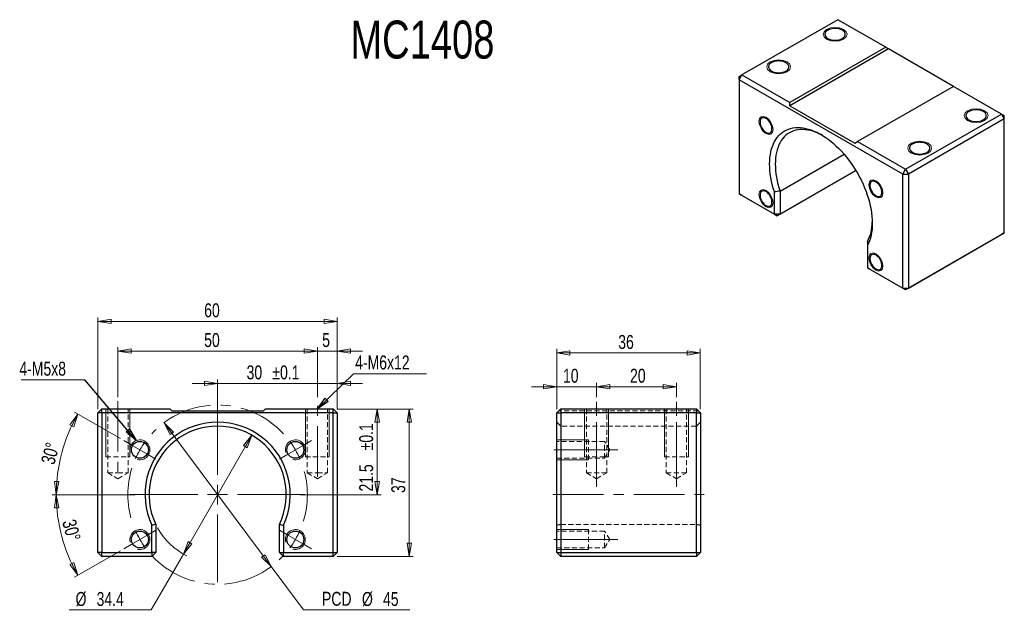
# Model space of a CAD drawing. Header units: millimetres. Extents: x 30 to 277, y 41 to 190.
import ezdxf

# ---------------------------------------------------------------- set-up
doc = ezdxf.new("R2010")
doc.units = ezdxf.units.MM
doc.linetypes.add('CENTERX2', pattern=[20.32, 12.7, -2.54, 2.54, -2.54])
doc.linetypes.add('HIDDEN', pattern=[1.905, 1.27, -0.635])
doc.styles.add('SLDTEXTSTYLE0', font='TXT', dxfattribs={"width": 0.75})
doc.dimstyles.new('SLDDIMSTYLE0', dxfattribs={"dimtxt": 3.5, "dimasz": 3.302, "dimexe": 0, "dimexo": 0.0625, "dimgap": 0.875, "dimtad": 1, "dimdec": 1, "dimrnd": 1e-09, "dimzin": 12, "dimdsep": 46, "dimtxsty": 'SLDTEXTSTYLE0', "dimblk1": 'CLOSED', "dimblk2": 'CLOSED', "dimsah": 1, "dimcen": 0.09, "dimadec": 0, "dimazin": 3, "dimtol": 1, "dimtp": 0.1, "dimtm": 0.1, "dimtfac": 1, "dimtdec": 1, "dimtmove": 0, "dimatfit": 0, "dimldrblk": 'CLOSED', "dimfxl": 0, "dimfrac": 2, "dimtolj": 1, "dimarcsym": 0})
doc.dimstyles.new('SLDDIMSTYLE1', dxfattribs={"dimtxt": 3.5, "dimasz": 3.302, "dimexe": 0, "dimexo": 0.0625, "dimgap": 0.875, "dimtad": 1, "dimdec": 1, "dimrnd": 1e-09, "dimzin": 12, "dimdsep": 46, "dimtxsty": 'SLDTEXTSTYLE0', "dimblk1": 'CLOSED', "dimblk2": 'CLOSED', "dimsah": 1, "dimcen": 0.09, "dimadec": 0, "dimazin": 3, "dimtol": 1, "dimtp": 0.1, "dimtm": 0.1, "dimtfac": 1, "dimtdec": 1, "dimtofl": 0, "dimtmove": 0, "dimatfit": 3, "dimldrblk": 'CLOSED', "dimfxl": 0, "dimfrac": 2, "dimtolj": 1, "dimarcsym": 0})
doc.dimstyles.new('SLDDIMSTYLE2', dxfattribs={"dimtxt": 3.5, "dimasz": 3.302, "dimexe": 0, "dimexo": 0.0625, "dimgap": 0.875, "dimtad": 0, "dimtih": 1, "dimtoh": 1, "dimrnd": 1e-09, "dimzin": 12, "dimdsep": 46, "dimtxsty": 'SLDTEXTSTYLE0', "dimblk1": 'CLOSED', "dimblk2": 'CLOSED', "dimsah": 1, "dimcen": 0, "dimadec": 0, "dimazin": 3, "dimtfac": 1, "dimtmove": 0, "dimatfit": 3, "dimldrblk": 'CLOSED', "dimfxl": 0, "dimfrac": 2, "dimtolj": 1, "dimtzin": 12, "dimarcsym": 0})
doc.dimstyles.new('SLDDIMSTYLE3', dxfattribs={"dimtxt": 3.5, "dimasz": 3.302, "dimexe": 0, "dimexo": 0.0625, "dimgap": 0.875, "dimtad": 0, "dimtih": 1, "dimtoh": 1, "dimdec": 1, "dimrnd": 1e-09, "dimzin": 12, "dimdsep": 46, "dimtxsty": 'SLDTEXTSTYLE0', "dimblk1": 'CLOSED', "dimblk2": 'CLOSED', "dimsah": 1, "dimcen": 0, "dimadec": 0, "dimazin": 3, "dimtfac": 1, "dimtdec": 1, "dimtmove": 0, "dimatfit": 3, "dimldrblk": 'CLOSED', "dimfxl": 0, "dimfrac": 2, "dimtolj": 1, "dimtzin": 12, "dimarcsym": 0})
doc.dimstyles.new('SLDDIMSTYLE4', dxfattribs={"dimtxt": 3.5, "dimasz": 3.302, "dimexe": 0, "dimexo": 0.0625, "dimgap": 0.875, "dimtad": 1, "dimdec": 4, "dimzin": 12, "dimdsep": 46, "dimtxsty": 'SLDTEXTSTYLE0', "dimblk1": 'CLOSED', "dimblk2": 'CLOSED', "dimsah": 1, "dimcen": 0.09, "dimazin": 3, "dimtfac": 1, "dimtofl": 0, "dimtmove": 0, "dimatfit": 3, "dimldrblk": 'CLOSED', "dimfxl": 0, "dimfrac": 2, "dimtolj": 1, "dimtzin": 12, "dimarcsym": 0})
doc.dimstyles.new('SLDDIMSTYLE5', dxfattribs={"dimtxt": 3.5, "dimasz": 3.302, "dimexe": 0, "dimexo": 0.0625, "dimgap": 0.875, "dimtad": 1, "dimrnd": 1e-09, "dimzin": 12, "dimdsep": 46, "dimtxsty": 'SLDTEXTSTYLE0', "dimblk1": 'CLOSED', "dimblk2": 'CLOSED', "dimsah": 1, "dimcen": 0.09, "dimadec": 0, "dimazin": 3, "dimtfac": 1, "dimtofl": 0, "dimtmove": 0, "dimatfit": 3, "dimldrblk": 'CLOSED', "dimfxl": 0, "dimfrac": 2, "dimtolj": 1, "dimtzin": 12, "dimarcsym": 0})
doc.dimstyles.new('SLDDIMSTYLE6', dxfattribs={"dimtxt": 3.5, "dimasz": 3.302, "dimexe": 0, "dimexo": 0.0625, "dimgap": 0.875, "dimtad": 1, "dimrnd": 1e-09, "dimzin": 12, "dimdsep": 46, "dimtxsty": 'SLDTEXTSTYLE0', "dimblk1": 'CLOSED', "dimblk2": 'CLOSED', "dimsah": 1, "dimcen": 0.09, "dimadec": 0, "dimazin": 3, "dimtfac": 1, "dimtmove": 0, "dimatfit": 0, "dimldrblk": 'CLOSED', "dimfxl": 0, "dimfrac": 2, "dimtolj": 1, "dimtzin": 12, "dimarcsym": 0})
doc.dimstyles.new('SLDDIMSTYLE7', dxfattribs={"dimtxt": 0.18, "dimasz": 3.302, "dimexe": 0, "dimexo": 0.0625, "dimgap": 0, "dimtad": 0, "dimtih": 1, "dimtoh": 1, "dimdec": 0, "dimrnd": 1e-09, "dimzin": 0, "dimdsep": 46, "dimtxsty": 'Standard', "dimblk1": 'CLOSED', "dimblk2": 'CLOSED', "dimsah": 1, "dimcen": 0.09, "dimadec": 0, "dimazin": 0, "dimtfac": 3.302, "dimtdec": 0, "dimtofl": 0, "dimtmove": 0, "dimatfit": 3, "dimldrblk": 'CLOSED', "dimfxl": 0, "dimfrac": 2, "dimtolj": 1, "dimtzin": 0, "dimarcsym": 0})

# ---------------------------------------------------------------- blocks, each defined once
blk = doc.blocks.new('_Closed')
at = {"color": 0, "linetype": 'ByBlock', "lineweight": -2}
for p, q in [((-1, 0.166667), (0, 0)), ((-1, 0.166667), (-1, -0.166667)), ((0, 0), (-1, -0.166667)), ((0, 0), (-1, 0))]:
    blk.add_line(p, q, dxfattribs=at)
blk = doc.blocks.new('_D')
at = {"color": 7, "linetype": 'Continuous', "lineweight": 18}
for p, q in [((79.54, 91.17), (79.54, 99.4)), ((109.54, 91.97), (109.54, 99.4)), ((79.54, 98.4), (73.19, 98.4)), ((79.54, 98.4), (109.54, 98.4)), ((109.54, 98.4), (115.89, 98.4))]:
    blk.add_line(p, q, dxfattribs=at)
at = {"color": 7, "linetype": 'Continuous', "lineweight": 18, "xscale": 3.302, "yscale": 3.302}
blk.add_blockref('_Closed', (79.54, 98.4), dxfattribs=at)
at = {"color": 7, "linetype": 'Continuous', "lineweight": 18, "xscale": 3.302, "yscale": 3.302, "rotation": 180.0000000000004}
blk.add_blockref('_Closed', (109.54, 98.4), dxfattribs=at)
at = {"color": 7, "linetype": 'Continuous', "lineweight": 18, "char_height": 3.5, "attachment_point": 1, "style": 'SLDTEXTSTYLE0'}
for s, insert in [('30', (86.8, 102.91)), ('±0.1', (93.26, 102.91))]:
    blk.add_mtext(s, dxfattribs=dict(at, insert=insert))
blk = doc.blocks.new('_D_1')
at = {"color": 7, "linetype": 'Continuous', "lineweight": 18}
for p, q in [((109.54, 91.97), (120.54, 91.97)), ((119.54, 91.97), (119.54, 70.47)), ((100.24, 70.47), (120.54, 70.47))]:
    blk.add_line(p, q, dxfattribs=at)
at = {"color": 7, "linetype": 'Continuous', "lineweight": 18, "xscale": 3.302, "yscale": 3.302}
for p, rotation in [((119.54, 91.97), 90.0000000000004), ((119.54, 70.47), 270.0000000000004)]:
    blk.add_blockref('_Closed', p, dxfattribs=dict(at, rotation=rotation))
at = {"color": 7, "linetype": 'Continuous', "lineweight": 18, "char_height": 3.5, "attachment_point": 1, "rotation": 90, "style": 'SLDTEXTSTYLE0'}
for s, insert in [('±0.1', (115.03, 81.6)), ('21.5', (115.03, 71.26))]:
    blk.add_mtext(s, dxfattribs=dict(at, insert=insert))
blk = doc.blocks.new('_D_2')
at = {"color": 7, "linetype": 'Continuous', "lineweight": 18}
for p, q in [((66.1, 88.51), (92.99, 52.43)), ((92.99, 52.43), (101.11, 41.53)), ((101.11, 41.53), (127.76, 41.53))]:
    blk.add_line(p, q, dxfattribs=at)
at = {"color": 7, "linetype": 'Continuous', "lineweight": 18, "xscale": 3.302, "yscale": 3.302}
for p, rotation in [((66.1, 88.51), 126.695598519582), ((92.99, 52.43), 306.6955985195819)]:
    blk.add_blockref('_Closed', p, dxfattribs=dict(at, rotation=rotation))
at = {"color": 7, "linetype": 'Continuous', "lineweight": 18, "char_height": 3.5, "attachment_point": 1, "style": 'SLDTEXTSTYLE0'}
for s, insert in [('PCD', (105.7, 46.09)), ('%%c', (115.73, 46.04)), ('45', (121, 46.04))]:
    blk.add_mtext(s, dxfattribs=dict(at, insert=insert))
blk = doc.blocks.new('_D_3')
at = {"color": 7, "linetype": 'Continuous', "lineweight": 18}
for p, q in [((88.14, 85.37), (70.95, 55.57)), ((70.95, 55.57), (62.84, 41.53)), ((62.84, 41.53), (42.34, 41.53))]:
    blk.add_line(p, q, dxfattribs=at)
blk.add_arc((79.54, 70.47), 17.2, 209.0161, 243.3504, dxfattribs=at)
at = {"color": 7, "linetype": 'Continuous', "lineweight": 18, "xscale": 3.302, "yscale": 3.302}
for p, rotation in [((88.14, 85.37), 60.02301596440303), ((70.95, 55.57), 240.023015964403)]:
    blk.add_blockref('_Closed', p, dxfattribs=dict(at, rotation=rotation))
at = {"color": 7, "linetype": 'Continuous', "lineweight": 18, "char_height": 3.5, "attachment_point": 1, "style": 'SLDTEXTSTYLE0'}
for s, insert in [('%%c', (43.93, 46.04)), ('34.4', (49.21, 46.04))]:
    blk.add_mtext(s, dxfattribs=dict(at, insert=insert))
blk = doc.blocks.new('_D_4')
at = {"color": 7, "linetype": 'Continuous', "lineweight": 18}
for p, q in [((58.84, 70.47), (38.09, 70.47)), ((55.18, 56.41), (43.64, 49.75))]:
    blk.add_line(p, q, dxfattribs=at)
blk.add_arc((79.54, 70.47), 40.45, 180, 210, dxfattribs=at)
at = {"color": 7, "linetype": 'Continuous', "lineweight": 18, "xscale": 3.302, "yscale": 3.302}
for p, rotation in [((39.09, 70.47), 92.3333993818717), ((44.51, 50.25), 297.6666006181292)]:
    blk.add_blockref('_Closed', p, dxfattribs=dict(at, rotation=rotation))
at = {"color": 7, "linetype": 'Continuous', "lineweight": 18, "insert": (43.92, 64.57), "char_height": 3.5, "attachment_point": 1, "rotation": 285, "style": 'SLDTEXTSTYLE0'}
blk.add_mtext('30°', dxfattribs=at)
blk = doc.blocks.new('_D_5')
at = {"color": 7, "linetype": 'Continuous', "lineweight": 18}
for p, q in [((55.18, 84.54), (43.64, 91.2)), ((58.84, 70.47), (38.09, 70.47))]:
    blk.add_line(p, q, dxfattribs=at)
blk.add_arc((79.54, 70.47), 40.45, 150, 180, dxfattribs=at)
at = {"color": 7, "linetype": 'Continuous', "lineweight": 18, "xscale": 3.302, "yscale": 3.302}
for p, rotation in [((44.51, 90.7), 62.33339938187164), ((39.09, 70.47), 267.6666006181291)]:
    blk.add_blockref('_Closed', p, dxfattribs=dict(at, rotation=rotation))
at = {"color": 7, "linetype": 'Continuous', "lineweight": 18, "insert": (35.2, 78.71), "char_height": 3.5, "attachment_point": 1, "rotation": 75, "style": 'SLDTEXTSTYLE0'}
blk.add_mtext('30°', dxfattribs=at)
blk = doc.blocks.new('_D_6')
at = {"color": 7, "linetype": 'Continuous', "lineweight": 18}
for p, q in [((109.54, 91.97), (128.59, 91.97)), ((127.59, 91.97), (127.59, 54.97)), ((109.54, 54.97), (128.59, 54.97))]:
    blk.add_line(p, q, dxfattribs=at)
at = {"color": 7, "linetype": 'Continuous', "lineweight": 18, "xscale": 3.302, "yscale": 3.302}
for p, rotation in [((127.59, 91.97), 90.0000000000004), ((127.59, 54.97), 270.0000000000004)]:
    blk.add_blockref('_Closed', p, dxfattribs=dict(at, rotation=rotation))
at = {"color": 7, "linetype": 'Continuous', "lineweight": 18, "insert": (123.08, 70.89), "char_height": 3.5, "attachment_point": 1, "rotation": 90, "style": 'SLDTEXTSTYLE0'}
blk.add_mtext('37', dxfattribs=at)
blk = doc.blocks.new('_D_7')
at = {"color": 7, "linetype": 'Continuous', "lineweight": 18}
for p, q in [((54.54, 94.97), (54.54, 107.52)), ((104.54, 106.52), (54.54, 106.52)), ((104.54, 94.97), (104.54, 107.52))]:
    blk.add_line(p, q, dxfattribs=at)
at = {"color": 7, "linetype": 'Continuous', "lineweight": 18, "xscale": 3.302, "yscale": 3.302, "rotation": 180.0000000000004}
blk.add_blockref('_Closed', (54.54, 106.52), dxfattribs=at)
at = {"color": 7, "linetype": 'Continuous', "lineweight": 18, "xscale": 3.302, "yscale": 3.302}
blk.add_blockref('_Closed', (104.54, 106.52), dxfattribs=at)
at = {"color": 7, "linetype": 'Continuous', "lineweight": 18, "insert": (76.17, 111.03), "char_height": 3.5, "attachment_point": 1, "style": 'SLDTEXTSTYLE0'}
blk.add_mtext('50', dxfattribs=at)
blk = doc.blocks.new('_D_8')
at = {"color": 7, "linetype": 'Continuous', "lineweight": 18}
for p, q in [((49.54, 91.97), (49.54, 114.97)), ((49.54, 113.97), (109.54, 113.97)), ((109.54, 91.97), (109.54, 114.97))]:
    blk.add_line(p, q, dxfattribs=at)
at = {"color": 7, "linetype": 'Continuous', "lineweight": 18, "xscale": 3.302, "yscale": 3.302, "rotation": 180.0000000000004}
blk.add_blockref('_Closed', (49.54, 113.97), dxfattribs=at)
at = {"color": 7, "linetype": 'Continuous', "lineweight": 18, "xscale": 3.302, "yscale": 3.302}
blk.add_blockref('_Closed', (109.54, 113.97), dxfattribs=at)
at = {"color": 7, "linetype": 'Continuous', "lineweight": 18, "insert": (76.17, 118.49), "char_height": 3.5, "attachment_point": 1, "style": 'SLDTEXTSTYLE0'}
blk.add_mtext('60', dxfattribs=at)
blk = doc.blocks.new('_D_9')
at = {"color": 7, "linetype": 'Continuous', "lineweight": 18}
for p, q in [((104.54, 106.52), (98.19, 106.52)), ((104.54, 94.97), (104.54, 107.52)), ((109.54, 106.52), (104.54, 106.52)), ((109.54, 91.97), (109.54, 107.52)), ((109.54, 106.52), (115.89, 106.52))]:
    blk.add_line(p, q, dxfattribs=at)
at = {"color": 7, "linetype": 'Continuous', "lineweight": 18, "xscale": 3.302, "yscale": 3.302}
blk.add_blockref('_Closed', (104.54, 106.52), dxfattribs=at)
at = {"color": 7, "linetype": 'Continuous', "lineweight": 18, "xscale": 3.302, "yscale": 3.302, "rotation": 180.0000000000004}
blk.add_blockref('_Closed', (109.54, 106.52), dxfattribs=at)
at = {"color": 7, "linetype": 'Continuous', "lineweight": 18, "insert": (105.75, 111.03), "char_height": 3.5, "attachment_point": 1, "style": 'SLDTEXTSTYLE0'}
blk.add_mtext('5', dxfattribs=at)
blk = doc.blocks.new('SW_NOTE_0')
at = {"color": 0, "linetype": 'Continuous', "lineweight": 0}
blk.add_line((18.31, 0), (0, 0), dxfattribs=at)
at = {"color": 0, "linetype": 'Continuous', "lineweight": 0, "insert": (0.43, 4.62), "char_height": 3.5, "attachment_point": 1, "style": 'SLDTEXTSTYLE0'}
blk.add_mtext('4-M6x12', dxfattribs=at)
blk = doc.blocks.new('SW_NOTE_1')
at = {"color": 0, "linetype": 'Continuous', "lineweight": 0}
blk.add_line((-15.95, 0), (0, 0), dxfattribs=at)
at = {"color": 0, "linetype": 'Continuous', "lineweight": 0, "insert": (-16.43, 4.51), "char_height": 3.5, "attachment_point": 1, "style": 'SLDTEXTSTYLE0'}
blk.add_mtext('4-M5x8', dxfattribs=at)
blk = doc.blocks.new('SW_CENTERMARKSYMBOL_0')
at = {"color": 0, "linetype": 'Continuous', "lineweight": 0}
for p, q in [((0, 5), (0, 19.7)), ((0, 0), (0, 2.5)), ((-5, 0), (-19.7, 0)), ((0, 0), (-2.5, 0)), ((0, 0), (0, -2.5)), ((0, 0), (2.5, 0)), ((5, 0), (19.7, 0)), ((0, -5), (0, -19.7))]:
    blk.add_line(p, q, dxfattribs=at)
blk = doc.blocks.new('SW_CENTERMARKSYMBOL_1')
at = {"color": 0, "linetype": 'Continuous', "lineweight": 0}
for p, q in [((19.49, 16.25), (19.49, 33.24)), ((-2.17, 23.75), (-4.01, 24.81)), ((41.14, 23.75), (42.98, 24.81)), ((0, 22.5), (-2.17, 23.75)), ((0, 22.5), (2.17, 21.25)), ((38.97, 22.5), (36.81, 21.25)), ((38.97, 22.5), (41.14, 23.75)), ((2.17, 21.25), (4.01, 20.19)), ((36.81, 21.25), (34.97, 20.19)), ((19.49, 11.25), (19.49, 13.75)), ((14.49, 11.25), (-2.5, 11.25)), ((19.49, 11.25), (16.99, 11.25)), ((19.49, 11.25), (19.49, 8.75)), ((19.49, 11.25), (21.99, 11.25)), ((24.49, 11.25), (41.47, 11.25)), ((19.49, 6.25), (19.49, -10.74)), ((0, 0), (-2.17, -1.25)), ((0, 0), (2.17, 1.25)), ((2.17, 1.25), (4.01, 2.31)), ((36.81, 1.25), (34.97, 2.31)), ((38.97, 0), (36.81, 1.25)), ((38.97, 0), (41.14, -1.25)), ((-2.17, -1.25), (-4.01, -2.31)), ((41.14, -1.25), (42.98, -2.31))]:
    blk.add_line(p, q, dxfattribs=at)
at = {"color": 0, "linetype": 'CENTERX2', "lineweight": 0}
for start, end in [(42.7324, 137.2676), (162.7324, 197.2676), (342.7324, 17.2676), (222.7324, 317.2676)]:
    blk.add_arc((19.49, 11.25), 22.5, start, end, dxfattribs=at)
at = {"color": 0, "linetype": 'Continuous', "lineweight": 0}
for start, end in [(150, 156.3662), (143.6338, 150), (30, 36.3662), (23.6338, 30), (203.6338, 210), (323.6338, 330), (330, 336.3662), (210, 216.3662)]:
    blk.add_arc((19.49, 11.25), 22.5, start, end, dxfattribs=at)
blk = doc.blocks.new('_D_10')
at = {"color": 7, "linetype": 'Continuous', "lineweight": 18}
for p, q in [((164.55, 97.56), (158.2, 97.56)), ((164.55, 91.97), (164.55, 98.56)), ((164.55, 97.56), (174.55, 97.56)), ((174.55, 94.97), (174.55, 98.56)), ((174.55, 97.56), (180.9, 97.56))]:
    blk.add_line(p, q, dxfattribs=at)
at = {"color": 7, "linetype": 'Continuous', "lineweight": 18, "xscale": 3.302, "yscale": 3.302}
blk.add_blockref('_Closed', (164.55, 97.56), dxfattribs=at)
at = {"color": 7, "linetype": 'Continuous', "lineweight": 18, "xscale": 3.302, "yscale": 3.302, "rotation": 180.0000000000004}
blk.add_blockref('_Closed', (174.55, 97.56), dxfattribs=at)
at = {"color": 7, "linetype": 'Continuous', "lineweight": 18, "insert": (166.12, 102.07), "char_height": 3.5, "attachment_point": 1, "style": 'SLDTEXTSTYLE0'}
blk.add_mtext('10', dxfattribs=at)
blk = doc.blocks.new('_D_11')
at = {"color": 7, "linetype": 'Continuous', "lineweight": 18}
for p, q in [((174.55, 94.97), (174.55, 98.56)), ((174.55, 97.56), (194.55, 97.56)), ((194.55, 94.97), (194.55, 98.56))]:
    blk.add_line(p, q, dxfattribs=at)
at = {"color": 7, "linetype": 'Continuous', "lineweight": 18, "xscale": 3.302, "yscale": 3.302, "rotation": 180.0000000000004}
blk.add_blockref('_Closed', (174.55, 97.56), dxfattribs=at)
at = {"color": 7, "linetype": 'Continuous', "lineweight": 18, "xscale": 3.302, "yscale": 3.302}
blk.add_blockref('_Closed', (194.55, 97.56), dxfattribs=at)
at = {"color": 7, "linetype": 'Continuous', "lineweight": 18, "insert": (182.93, 102.07), "char_height": 3.5, "attachment_point": 1, "style": 'SLDTEXTSTYLE0'}
blk.add_mtext('20', dxfattribs=at)
blk = doc.blocks.new('_D_12')
at = {"color": 7, "linetype": 'Continuous', "lineweight": 18}
for p, q in [((164.55, 91.97), (164.55, 107.03)), ((200.55, 91.97), (200.55, 107.03)), ((164.55, 106.03), (200.55, 106.03))]:
    blk.add_line(p, q, dxfattribs=at)
at = {"color": 7, "linetype": 'Continuous', "lineweight": 18, "xscale": 3.302, "yscale": 3.302, "rotation": 180.0000000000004}
blk.add_blockref('_Closed', (164.55, 106.03), dxfattribs=at)
at = {"color": 7, "linetype": 'Continuous', "lineweight": 18, "xscale": 3.302, "yscale": 3.302}
blk.add_blockref('_Closed', (200.55, 106.03), dxfattribs=at)
at = {"color": 7, "linetype": 'Continuous', "lineweight": 18, "insert": (179.97, 110.54), "char_height": 3.5, "attachment_point": 1, "style": 'SLDTEXTSTYLE0'}
blk.add_mtext('36', dxfattribs=at)

msp = doc.modelspace()

# ---------------------------------------------------------------- linework, layer by layer
at = {"color": 7, "linetype": 'Continuous', "lineweight": 25}
for p, q in [((235.03697, 189.6762), (210.99534, 175.79726)), ((247.05779, 182.73673), (235.03697, 189.6762)), ((247.05779, 182.73673), (223.01616, 168.85779)), ((247.05779, 182.73673), (247.76489, 182.32846)), ((247.76489, 182.32846), (223.01616, 168.04132)), ((264.02829, 172.9398), (247.76489, 182.32846)), ((210.28823, 174.57252), (210.99534, 175.79726)), ((210.28823, 175.38893), (210.99534, 175.79726)), ((210.28823, 174.57252), (210.28823, 175.38893)), ((210.99534, 175.79726), (223.01616, 168.85779)), ((251.30043, 150.89668), (210.28823, 174.57252)), ((210.28823, 174.57252), (210.28823, 145.99359)), ((264.02835, 172.93983), (239.98672, 159.0609)), ((276.04916, 166.00036), (264.02835, 172.93983)), ((223.01616, 168.04132), (223.01616, 168.85779)), ((223.01616, 168.04132), (239.27961, 158.65263)), ((252.00753, 152.12143), (276.04916, 166.00036)), ((276.04916, 166.00036), (276.75627, 164.77562)), ((276.04916, 166.00036), (276.75627, 165.59203)), ((276.75627, 164.77562), (276.75627, 165.59203)), ((276.75627, 164.77562), (252.71464, 150.89668)), ((276.75627, 136.19669), (276.75627, 164.77562)), ((239.27961, 158.65263), (239.98672, 159.0609)), ((239.98672, 159.0609), (252.00753, 152.12143)), ((220.54128, 146.64286), (236.59627, 155.91121)), ((239.53563, 151.85611), (219.83418, 140.4827)), ((220.54128, 140.89104), (239.53557, 151.85621)), ((251.30043, 150.89668), (252.00753, 152.12143)), ((251.30043, 150.89668), (252.71464, 150.89668)), ((251.30043, 122.31775), (251.30043, 150.89668)), ((252.00753, 152.12143), (252.71464, 150.89668)), ((252.71464, 150.89668), (252.71464, 122.31775)), ((210.28823, 145.99359), (219.12707, 140.89104)), ((210.99534, 145.58525), (210.28823, 145.99359)), ((219.12707, 140.89104), (219.12707, 146.45944)), ((220.54128, 146.64286), (220.54128, 140.89104)), ((219.83418, 140.4827), (210.99534, 145.58525)), ((220.54128, 140.89104), (219.12707, 140.89104)), ((219.12707, 140.89104), (219.83418, 140.4827)), ((220.54128, 140.89104), (219.83418, 140.4827)), ((276.04916, 135.78835), (252.00753, 121.90942)), ((252.71464, 122.31775), (276.75627, 136.19669)), ((276.75627, 136.19669), (276.04916, 135.78835)), ((242.46159, 132.98871), (242.46159, 127.4203)), ((242.46159, 127.4203), (251.30043, 122.31775)), ((243.1687, 127.01197), (242.46159, 127.4203)), ((252.00753, 121.90942), (243.1687, 127.01197)), ((251.30043, 122.31775), (252.71464, 122.31775)), ((252.00753, 121.90942), (251.30043, 122.31775)), ((252.71464, 122.31775), (252.00753, 121.90942)), ((49.541, 90.97362), (50.541, 91.97362)), ((50.541, 90.97362), (50.541, 91.97362)), ((50.541, 91.97362), (67.541, 91.97362)), ((68.041, 91.47362), (67.541, 91.97362)), ((68.041, 91.47362), (91.041, 91.47362)), ((91.041, 91.47362), (91.541, 91.97362)), ((91.541, 91.97362), (108.541, 91.97362)), ((108.541, 90.97362), (108.541, 91.97362)), ((108.541, 91.97362), (109.541, 90.97362)), ((164.55312, 90.97362), (165.55312, 91.97362)), ((165.55312, 91.97362), (199.55312, 91.97362)), ((165.55312, 91.97362), (165.55312, 90.97362)), ((199.55312, 91.97362), (200.55312, 90.97362)), ((199.55312, 91.97362), (199.55312, 90.97362)), ((50.541, 90.97362), (49.541, 90.97362)), ((49.541, 55.97362), (49.541, 90.97362)), ((108.541, 90.97362), (50.541, 90.97362)), ((50.541, 90.97362), (50.541, 55.97362)), ((108.541, 90.97362), (109.541, 90.97362)), ((108.541, 55.97362), (108.541, 90.97362)), ((109.541, 90.97362), (109.541, 55.97362)), ((164.55312, 55.97362), (164.55312, 90.97362)), ((164.55312, 90.97362), (165.55312, 90.97362)), ((199.55312, 90.97362), (165.55312, 90.97362)), ((165.55312, 90.97362), (165.55312, 55.97362)), ((199.55312, 55.97362), (199.55312, 90.97362)), ((199.55312, 90.97362), (200.55312, 90.97362)), ((200.55312, 90.97362), (200.55312, 55.97362)), ((63.041, 55.97362), (63.041, 62.79313)), ((64.041, 63.01775), (64.041, 55.97362)), ((95.041, 55.97362), (95.041, 63.01775)), ((96.041, 62.79313), (96.041, 55.97362)), ((50.541, 54.97362), (49.541, 55.97362)), ((50.541, 55.97362), (49.541, 55.97362)), ((50.541, 54.97362), (50.541, 55.97362)), ((50.541, 55.97362), (63.041, 55.97362)), ((63.041, 54.97362), (50.541, 54.97362)), ((64.041, 55.97362), (63.041, 55.97362)), ((64.041, 55.97362), (63.041, 54.97362)), ((63.041, 55.97362), (63.041, 54.97362)), ((95.041, 55.97362), (96.041, 55.97362)), ((96.041, 54.97362), (95.041, 55.97362)), ((96.041, 54.97362), (96.041, 55.97362)), ((96.041, 55.97362), (108.541, 55.97362)), ((108.541, 54.97362), (96.041, 54.97362)), ((108.541, 55.97362), (109.541, 55.97362)), ((108.541, 54.97362), (108.541, 55.97362)), ((109.541, 55.97362), (108.541, 54.97362)), ((164.55312, 55.97362), (165.55312, 55.97362)), ((165.55312, 54.97362), (164.55312, 55.97362)), ((165.55312, 55.97362), (199.55312, 55.97362)), ((165.55312, 55.97362), (165.55312, 54.97362)), ((199.55312, 54.97362), (165.55312, 54.97362)), ((199.55312, 55.97362), (200.55312, 55.97362)), ((199.55312, 55.97362), (199.55312, 54.97362)), ((200.55312, 55.97362), (199.55312, 54.97362))]:
    msp.add_line(p, q, dxfattribs=at)
at = {"color": 7, "linetype": 'CENTERX2', "lineweight": 18}
for p, q in [((54.541, 93.97362), (54.541, 74.97362)), ((104.541, 74.97362), (104.541, 93.97362)), ((174.55312, 74.97362), (174.55312, 93.97362)), ((174.55312, 75.97362), (174.55312, 93.97362)), ((194.55312, 74.97362), (194.55312, 93.97362)), ((194.55312, 75.97362), (194.55312, 93.97362)), ((176.55312, 81.72362), (162.55312, 81.72362)), ((176.55312, 81.72362), (179.82995, 81.72362)), ((174.55312, 75.97362), (174.55312, 72.44143)), ((194.55312, 75.97362), (194.55312, 72.44143)), ((163.55312, 70.47362), (201.55312, 70.47362)), ((176.55312, 59.22362), (162.55312, 59.22362)), ((176.55312, 59.22362), (179.82995, 59.22362))]:
    msp.add_line(p, q, dxfattribs=at)
at = {"color": 7, "linetype": 'Continuous', "lineweight": 18}
for p, q in [((51.541, 91.97362), (51.541, 79.97362)), ((51.541, 91.97362), (51.541, 79.97362)), ((57.541, 91.97362), (57.541, 79.97362)), ((57.541, 91.97362), (57.541, 79.97362)), ((101.541, 91.97362), (101.541, 79.97362)), ((101.541, 91.97362), (101.541, 79.97362)), ((107.541, 91.97362), (107.541, 79.97362)), ((107.541, 91.97362), (107.541, 79.97362)), ((171.55312, 91.97362), (171.55312, 79.97362)), ((171.55312, 91.97362), (171.55312, 79.97362)), ((177.55312, 91.97362), (177.55312, 79.97362)), ((177.55312, 91.97362), (177.55312, 79.97362)), ((191.55312, 91.97362), (191.55312, 79.97362)), ((191.55312, 91.97362), (191.55312, 79.97362)), ((197.55312, 91.97362), (197.55312, 79.97362)), ((197.55312, 91.97362), (197.55312, 79.97362)), ((164.55312, 84.22362), (172.55312, 84.22362)), ((164.55312, 84.22362), (172.55312, 84.22362)), ((164.55312, 79.22362), (172.55312, 79.22362)), ((164.55312, 79.22362), (172.55312, 79.22362)), ((164.55312, 61.72362), (172.55312, 61.72362)), ((164.55312, 61.72362), (172.55312, 61.72362)), ((164.55312, 56.72362), (172.55312, 56.72362)), ((164.55312, 56.72362), (172.55312, 56.72362))]:
    msp.add_line(p, q, dxfattribs=at)
at = {"color": 7, "linetype": 'HIDDEN', "lineweight": 18}
for p, q in [((51.991, 91.97362), (51.991, 75.97362)), ((57.091, 75.97362), (57.091, 91.97362)), ((101.991, 91.97362), (101.991, 75.97362)), ((107.091, 75.97362), (107.091, 91.97362)), ((200.05312, 91.47362), (165.05312, 91.47362)), ((172.00312, 91.97362), (172.00312, 75.97362)), ((177.10312, 75.97362), (177.10312, 91.97362)), ((192.00312, 91.97362), (192.00312, 75.97362)), ((197.10312, 75.97362), (197.10312, 91.97362)), ((165.55312, 87.67362), (164.55312, 88.67362)), ((199.55312, 87.67362), (165.55312, 87.67362)), ((200.55312, 88.67362), (199.55312, 87.67362)), ((172.55312, 79.22362), (172.55312, 84.22362)), ((172.55312, 79.22362), (172.55312, 84.22362)), ((176.55312, 83.84862), (164.55312, 83.84862)), ((176.55312, 81.72362), (176.55312, 83.84862)), ((177.82995, 81.72362), (176.55312, 83.84862)), ((176.55312, 79.59862), (176.55312, 81.72362)), ((176.55312, 79.59862), (177.82995, 81.72362)), ((51.541, 79.97362), (57.541, 79.97362)), ((51.541, 79.97362), (57.541, 79.97362)), ((101.541, 79.97362), (107.541, 79.97362)), ((101.541, 79.97362), (107.541, 79.97362)), ((164.55312, 79.59862), (176.55312, 79.59862)), ((171.55312, 79.97362), (177.55312, 79.97362)), ((171.55312, 79.97362), (177.55312, 79.97362)), ((191.55312, 79.97362), (197.55312, 79.97362)), ((191.55312, 79.97362), (197.55312, 79.97362)), ((51.991, 75.97362), (54.541, 75.97362)), ((51.991, 75.97362), (54.541, 74.44143)), ((54.541, 75.97362), (57.091, 75.97362)), ((54.541, 74.44143), (57.091, 75.97362)), ((101.991, 75.97362), (104.541, 75.97362)), ((101.991, 75.97362), (104.541, 74.44143)), ((104.541, 75.97362), (107.091, 75.97362)), ((104.541, 74.44143), (107.091, 75.97362)), ((172.00312, 75.97362), (177.10312, 75.97362)), ((172.00312, 75.97362), (174.55312, 74.44143)), ((174.55312, 74.44143), (177.10312, 75.97362)), ((192.00312, 75.97362), (197.10312, 75.97362)), ((192.00312, 75.97362), (194.55312, 74.44143)), ((194.55312, 74.44143), (197.10312, 75.97362)), ((165.55312, 63.01775), (199.55312, 63.01775)), ((172.55312, 56.72362), (172.55312, 61.72362)), ((172.55312, 56.72362), (172.55312, 61.72362)), ((176.55312, 61.34862), (164.55312, 61.34862)), ((176.55312, 59.22362), (176.55312, 61.34862)), ((177.82995, 59.22362), (176.55312, 61.34862)), ((164.55312, 57.09862), (176.55312, 57.09862)), ((176.55312, 57.09862), (176.55312, 59.22362)), ((176.55312, 57.09862), (177.82995, 59.22362))]:
    msp.add_line(p, q, dxfattribs=at)
at = {"color": 7, "linetype": 'Continuous', "lineweight": 18, "flags": 128}
for points in [[(232.20854, 184.77775), (231.55823, 185.33961), (231.32986, 186.00236), (231.55823, 186.66512), (232.20854, 187.22698), (233.18181, 187.6024), (234.32986, 187.73423), (235.47792, 187.6024), (236.45119, 187.22698), (237.1015, 186.66512), (237.32986, 186.00236), (237.1015, 185.33961), (236.45119, 184.77775), (235.47792, 184.40233), (234.32986, 184.2705), (233.18181, 184.40233), (232.20854, 184.77775)], [(218.06641, 176.61367), (217.41609, 177.17553), (217.18773, 177.83828), (217.41609, 178.50104), (218.06641, 179.06289), (219.03968, 179.43832), (220.18773, 179.57015), (221.33578, 179.43832), (222.30905, 179.06289), (222.95937, 178.50104), (223.18773, 177.83828), (222.95937, 177.17553), (222.30905, 176.61367), (221.33578, 176.23825), (220.18773, 176.10642), (219.03968, 176.23825), (218.06641, 176.61367)], [(217.01595, 161.09433), (216.33946, 161.64026), (215.76595, 162.41384), (215.38275, 163.29732), (215.24818, 164.1562), (215.38275, 164.85971), (215.76595, 165.30075), (216.33946, 165.41218), (217.01595, 165.17704), (217.69245, 164.63112), (218.26595, 163.85753), (218.64915, 162.97405), (218.78372, 162.11518), (218.64915, 161.41167), (218.26595, 160.97062), (217.69245, 160.85919), (217.01595, 161.09433)], [(267.56388, 164.36755), (266.91357, 164.92941), (266.6852, 165.59216), (266.91357, 166.25492), (267.56388, 166.81677), (268.53715, 167.19219), (269.6852, 167.32402), (270.83325, 167.19219), (271.80652, 166.81677), (272.45684, 166.25492), (272.6852, 165.59216), (272.45684, 164.92941), (271.80652, 164.36755), (270.83325, 163.99213), (269.6852, 163.8603), (268.53715, 163.99213), (267.56388, 164.36755)], [(253.42175, 156.20347), (252.77143, 156.76532), (252.54307, 157.42808), (252.77143, 158.09084), (253.42175, 158.65269), (254.39502, 159.02811), (255.54307, 159.15994), (256.69112, 159.02811), (257.66439, 158.65269), (258.31471, 158.09084), (258.54307, 157.42808), (258.31471, 156.76532), (257.66439, 156.20347), (256.69112, 155.82805), (255.54307, 155.69622), (254.39502, 155.82805), (253.42175, 156.20347)], [(244.57271, 145.18616), (243.89622, 145.73208), (243.32271, 146.50566), (242.93951, 147.38914), (242.80494, 148.24802), (242.93951, 148.95153), (243.32271, 149.39257), (243.89622, 149.504), (244.57271, 149.26886), (245.24921, 148.72294), (245.82271, 147.94935), (246.20591, 147.06587), (246.34048, 146.207), (246.20591, 145.50349), (245.82271, 145.06244), (245.24921, 144.95101), (244.57271, 145.18616)], [(217.01595, 142.72217), (216.33946, 143.26809), (215.76595, 144.04167), (215.38275, 144.92516), (215.24818, 145.78403), (215.38275, 146.48754), (215.76595, 146.92858), (216.33946, 147.04001), (217.01595, 146.80487), (217.69245, 146.25895), (218.26595, 145.48536), (218.64915, 144.60188), (218.78372, 143.74301), (218.64915, 143.0395), (218.26595, 142.59845), (217.69245, 142.48702), (217.01595, 142.72217)], [(244.57271, 126.81399), (243.89622, 127.35991), (243.32271, 128.1335), (242.93951, 129.01698), (242.80494, 129.87585), (242.93951, 130.57936), (243.32271, 131.0204), (243.89622, 131.13184), (244.57271, 130.89669), (245.24921, 130.35077), (245.82271, 129.57718), (246.20591, 128.6937), (246.34048, 127.83483), (246.20591, 127.13132), (245.82271, 126.69028), (245.24921, 126.57884), (244.57271, 126.81399)]]:
    msp.add_lwpolyline(points, dxfattribs=at)
at = {"color": 7, "linetype": 'Continuous', "lineweight": 25, "flags": 128}
for points in [[(232.52674, 184.96144), (232.80849, 184.82098), (233.12267, 184.70569), (233.46258, 184.61804), (233.82097, 184.55989), (234.19021, 184.53249), (234.56242, 184.53641), (234.92968, 184.57158), (235.28415, 184.63725), (235.61829, 184.73201), (235.92496, 184.85384), (236.19764, 185.00015), (236.43051, 185.16783), (236.6186, 185.35329), (236.75792, 185.55258), (236.84549, 185.76146), (236.87944, 185.97548), (236.85905, 186.19007), (236.78476, 186.40065), (236.65814, 186.60275), (236.4819, 186.79205), (236.2598, 186.96452), (235.99656, 187.11649), (235.6978, 187.24471), (235.36988, 187.34645), (235.0198, 187.41954), (234.65501, 187.46243), (234.28329, 187.4742), (233.91257, 187.4546), (233.55074, 187.40405), (233.20551, 187.32362), (232.88425, 187.21504), (232.5938, 187.08061), (232.34035, 186.92319), (232.1293, 186.74615), (231.96516, 186.55326), (231.85141, 186.34863), (231.79049, 186.13662), (231.78369, 185.92174), (231.83116, 185.70858), (231.93188, 185.50169), (232.08372, 185.30547), (232.28342, 185.1241), (232.52674, 184.96144)], [(218.38461, 176.79736), (218.66636, 176.6569), (218.98054, 176.54161), (219.32044, 176.45396), (219.67883, 176.39581), (220.04807, 176.36841), (220.42029, 176.37233), (220.78754, 176.4075), (221.14202, 176.47317), (221.47615, 176.56793), (221.78282, 176.68976), (222.0555, 176.83607), (222.28837, 177.00375), (222.47647, 177.18921), (222.61579, 177.3885), (222.70335, 177.59738), (222.7373, 177.8114), (222.71692, 178.02598), (222.64262, 178.23657), (222.51601, 178.43867), (222.33977, 178.62797), (222.11766, 178.80044), (221.85442, 178.95241), (221.55566, 179.08063), (221.22774, 179.18237), (220.87766, 179.25546), (220.51287, 179.29835), (220.14116, 179.31012), (219.77043, 179.29052), (219.4086, 179.23997), (219.06338, 179.15954), (218.74211, 179.05096), (218.45166, 178.91652), (218.19821, 178.75911), (217.98717, 178.58207), (217.82302, 178.38918), (217.70928, 178.18455), (217.64836, 177.97253), (217.64156, 177.75766), (217.68902, 177.5445), (217.78975, 177.33761), (217.94158, 177.14138), (218.14129, 176.96001), (218.38461, 176.79736)], [(267.88208, 164.55124), (268.16383, 164.41077), (268.47801, 164.29549), (268.81792, 164.20784), (269.17631, 164.14969), (269.54555, 164.12229), (269.91776, 164.12621), (270.28502, 164.16138), (270.63949, 164.22704), (270.97363, 164.3218), (271.2803, 164.44364), (271.55298, 164.58995), (271.78585, 164.75762), (271.97394, 164.94309), (272.11326, 165.14238), (272.20083, 165.35126), (272.23478, 165.56527), (272.21439, 165.77986), (272.1401, 165.99045), (272.01348, 166.19255), (271.83724, 166.38185), (271.61514, 166.55432), (271.3519, 166.70629), (271.05313, 166.83451), (270.72522, 166.93625), (270.37514, 167.00934), (270.01035, 167.05223), (269.63863, 167.064), (269.26791, 167.0444), (268.90607, 166.99385), (268.56085, 166.91342), (268.23959, 166.80484), (267.94914, 166.6704), (267.69569, 166.51299), (267.48464, 166.33595), (267.3205, 166.14306), (267.20675, 165.93843), (267.14583, 165.72641), (267.13903, 165.51154), (267.1865, 165.29838), (267.28722, 165.09149), (267.43905, 164.89526), (267.63876, 164.71389), (267.88208, 164.55124)], [(218.51855, 162.26825), (218.49909, 162.55782), (218.44122, 162.86236), (218.34644, 163.17398), (218.2172, 163.4846), (218.05684, 163.78619), (217.86953, 164.07093), (217.66011, 164.33145), (217.434, 164.56099), (217.19707, 164.75363), (216.95545, 164.90436), (216.71539, 165.00928), (216.48312, 165.06568), (216.26465, 165.07209), (216.06564, 165.02835), (215.89124, 164.93559), (215.74597, 164.79621), (215.63359, 164.61383), (215.55701, 164.39316), (215.51822, 164.13993), (215.51822, 163.86069), (215.55701, 163.56267), (215.63359, 163.25359), (215.74597, 162.94145), (215.89124, 162.63435), (216.06564, 162.34024), (216.26465, 162.06672), (216.48312, 161.82089), (216.71539, 161.60911), (216.95545, 161.43687), (217.19707, 161.30863), (217.434, 161.22771), (217.66011, 161.1962), (217.86953, 161.21493), (218.05684, 161.2834), (218.2172, 161.39985), (218.34644, 161.56125), (218.44122, 161.76343), (218.49909, 162.00115), (218.51855, 162.26825)], [(219.12707, 146.45944), (218.8463, 147.37125), (218.60162, 148.27891), (218.39378, 149.17966), (218.22341, 150.0708), (218.09101, 150.94962), (217.99699, 151.81348), (217.94163, 152.65976), (217.9251, 153.48591), (217.94745, 154.28943), (218.00861, 155.06789), (218.10839, 155.81894), (218.2465, 156.54032), (218.42252, 157.22984), (218.63592, 157.88542), (218.88605, 158.50508), (219.17215, 159.08694), (219.49337, 159.62926), (219.84873, 160.13039), (220.23715, 160.58881), (220.65747, 161.00315), (221.10841, 161.37215), (221.58862, 161.69469), (222.09663, 161.96981), (222.63092, 162.19666), (223.18988, 162.37458), (223.77181, 162.503), (224.37495, 162.58156), (224.99749, 162.61001), (225.63754, 162.58827), (226.29317, 162.5164), (226.96239, 162.39461), (227.6432, 162.22329), (228.33352, 162.00294), (229.03128, 161.73423), (229.73437, 161.41797), (230.44065, 161.05512), (231.14801, 160.64677), (231.8543, 160.19416), (232.55738, 159.69865), (233.25514, 159.16175), (233.94546, 158.58507), (234.62627, 157.97035), (235.29549, 157.31946), (235.95112, 156.63436), (236.59117, 155.91712), (237.21371, 155.1699), (237.81686, 154.39497), (238.39878, 153.59466), (238.95774, 152.77139), (239.49203, 151.92766), (240.00005, 151.066), (240.48025, 150.18902), (240.93119, 149.29938), (241.35151, 148.39975), (241.73994, 147.49286), (242.09529, 146.58145), (242.41651, 145.66826), (242.70261, 144.75607), (242.95274, 143.84762), (243.16614, 142.94565), (243.34216, 142.05291), (243.48027, 141.17207), (243.58006, 140.3058), (243.64122, 139.45673), (243.66357, 138.62741), (243.64704, 137.82034), (243.59168, 137.03798), (243.49765, 136.28268), (243.36526, 135.55672), (243.19488, 134.86229), (242.98704, 134.20151), (242.74236, 133.57635), (242.46159, 132.98871)], [(231.15491, 160.64256), (230.81965, 160.81972), (230.14, 161.14589), (229.46463, 161.42569), (228.79567, 161.65825), (228.13522, 161.84284), (227.48536, 161.97887), (226.84813, 162.06591), (226.22553, 162.1037), (225.61952, 162.09211), (225.03202, 162.03118), (224.46486, 161.92111), (223.91982, 161.76223), (223.39864, 161.55505), (222.90293, 161.30022), (222.43427, 160.99854), (221.99413, 160.65096), (221.58388, 160.25857), (221.20482, 159.82261), (220.85815, 159.34445), (220.54495, 158.82559), (220.26621, 158.26766), (220.0228, 157.67242), (219.8155, 157.04174), (219.64494, 156.3776), (219.51167, 155.6821), (219.41611, 154.95742), (219.35856, 154.20583), (219.3392, 153.42971), (219.35809, 152.63149), (219.41517, 151.81369), (219.51026, 150.97887), (219.64306, 150.12966), (219.81315, 149.26873), (220.02001, 148.3988), (220.26297, 147.52259), (220.54128, 146.64286)], [(253.73995, 156.38716), (254.0217, 156.24669), (254.33588, 156.13141), (254.67578, 156.04375), (255.03417, 155.98561), (255.40341, 155.95821), (255.77562, 155.96213), (256.14288, 155.9973), (256.49736, 156.06296), (256.83149, 156.15772), (257.13816, 156.27956), (257.41084, 156.42587), (257.64371, 156.59354), (257.83181, 156.779), (257.97112, 156.9783), (258.05869, 157.18718), (258.09264, 157.40119), (258.07225, 157.61578), (257.99796, 157.82637), (257.87134, 158.02847), (257.69511, 158.21777), (257.473, 158.39024), (257.20976, 158.54221), (256.911, 158.67042), (256.58308, 158.77216), (256.233, 158.84526), (255.86821, 158.88815), (255.49649, 158.89992), (255.12577, 158.88032), (254.76394, 158.82977), (254.41871, 158.74934), (254.09745, 158.64075), (253.807, 158.50632), (253.55355, 158.34891), (253.34251, 158.17187), (253.17836, 157.97898), (253.06462, 157.77434), (253.00369, 157.56233), (252.9969, 157.34746), (253.04436, 157.1343), (253.14509, 156.92741), (253.29692, 156.73118), (253.49662, 156.54981), (253.73995, 156.38716)], [(246.07531, 146.36007), (246.05585, 146.64964), (245.99798, 146.95418), (245.9032, 147.2658), (245.77395, 147.57642), (245.6136, 147.87801), (245.42629, 148.16275), (245.21686, 148.42327), (244.99076, 148.65281), (244.75383, 148.84545), (244.51221, 148.99618), (244.27215, 149.1011), (244.03988, 149.1575), (243.82141, 149.16391), (243.6224, 149.12017), (243.448, 149.02741), (243.30273, 148.88803), (243.19035, 148.70565), (243.11377, 148.48498), (243.07498, 148.23175), (243.07498, 147.95251), (243.11377, 147.65449), (243.19035, 147.34541), (243.30273, 147.03328), (243.448, 146.72617), (243.6224, 146.43206), (243.82141, 146.15854), (244.03988, 145.91271), (244.27215, 145.70093), (244.51221, 145.52869), (244.75383, 145.40045), (244.99076, 145.31953), (245.21686, 145.28802), (245.42629, 145.30675), (245.6136, 145.37522), (245.77395, 145.49167), (245.9032, 145.65307), (245.99798, 145.85525), (246.05585, 146.09297), (246.07531, 146.36007)], [(218.51855, 143.89608), (218.49909, 144.18566), (218.44122, 144.49019), (218.34644, 144.80181), (218.2172, 145.11243), (218.05684, 145.41402), (217.86953, 145.69876), (217.66011, 145.95928), (217.434, 146.18883), (217.19707, 146.38146), (216.95545, 146.53219), (216.71539, 146.63711), (216.48312, 146.69351), (216.26465, 146.69992), (216.06564, 146.65618), (215.89124, 146.56342), (215.74597, 146.42404), (215.63359, 146.24166), (215.55701, 146.02099), (215.51822, 145.76776), (215.51822, 145.48852), (215.55701, 145.1905), (215.63359, 144.88142), (215.74597, 144.56929), (215.89124, 144.26218), (216.06564, 143.96807), (216.26465, 143.69455), (216.48312, 143.44872), (216.71539, 143.23694), (216.95545, 143.0647), (217.19707, 142.93646), (217.434, 142.85554), (217.66011, 142.82403), (217.86953, 142.84276), (218.05684, 142.91123), (218.2172, 143.02768), (218.34644, 143.18908), (218.44122, 143.39126), (218.49909, 143.62898), (218.51855, 143.89608)], [(246.07531, 127.98791), (246.05585, 128.27748), (245.99798, 128.58201), (245.9032, 128.89363), (245.77395, 129.20425), (245.6136, 129.50584), (245.42629, 129.79058), (245.21686, 130.0511), (244.99076, 130.28065), (244.75383, 130.47328), (244.51221, 130.62401), (244.27215, 130.72893), (244.03988, 130.78533), (243.82141, 130.79174), (243.6224, 130.748), (243.448, 130.65524), (243.30273, 130.51586), (243.19035, 130.33348), (243.11377, 130.11282), (243.07498, 129.85958), (243.07498, 129.58034), (243.11377, 129.28232), (243.19035, 128.97324), (243.30273, 128.66111), (243.448, 128.35401), (243.6224, 128.05989), (243.82141, 127.78637), (244.03988, 127.54054), (244.27215, 127.32877), (244.51221, 127.15653), (244.75383, 127.02828), (244.99076, 126.94736), (245.21686, 126.91586), (245.42629, 126.93458), (245.6136, 127.00305), (245.77395, 127.1195), (245.9032, 127.2809), (245.99798, 127.48308), (246.05585, 127.7208), (246.07531, 127.98791)]]:
    msp.add_lwpolyline(points, dxfattribs=at)
at = {"color": 7, "linetype": 'Continuous', "lineweight": 25}
for centre in [(60.05543, 81.72362), (99.02657, 81.72362), (60.05543, 59.22362), (99.02657, 59.22362)]:
    msp.add_circle(centre, 2.125, dxfattribs=at)
for centre, radius, start, end in [((232.5954, 138.99398), 11.06329, 333.0997943, 359.9434057), ((79.541, 70.47362), 18.2, 335.0387505, 204.9612495), ((79.541, 70.47362), 17.2, 334.3113343, 205.6886657)]:
    msp.add_arc(centre, radius, start, end, dxfattribs=at)
at = {"color": 7, "linetype": 'Continuous', "lineweight": 18}
for centre in [(60.05543, 81.72362), (99.02657, 81.72362), (60.05543, 59.22362), (99.02657, 59.22362)]:
    msp.add_arc(centre, 2.5, 255, 195, dxfattribs=at)
at = {"color": 7, "linetype": 'Continuous', "lineweight": 25}
for points in [[(220.54128, 146.64286), (220.07005, 146.58082), (219.59864, 146.51971), (219.12707, 146.45944)], [(242.46159, 133.98853), (242.46159, 133.65446), (242.46159, 133.32121), (242.46159, 132.98871)], [(64.041, 63.01775), (63.70779, 62.94178), (63.37445, 62.86693), (63.041, 62.79313)], [(95.041, 63.01775), (95.37421, 62.94178), (95.70755, 62.86693), (96.041, 62.79313)]]:
    msp.add_open_spline(points, degree=3, dxfattribs=at)
at = {"color": 7, "linetype": 'HIDDEN', "lineweight": 18}
for points in [[(165.55312, 63.01775), (165.21991, 62.94178), (164.88657, 62.86693), (164.55312, 62.79313)], [(199.55312, 63.01775), (199.88633, 62.94178), (200.21966, 62.86693), (200.55312, 62.79313)]]:
    msp.add_open_spline(points, degree=3, dxfattribs=at)

# ---------------------------------------------------------------- block references
at = {"color": 7, "linetype": 'Continuous', "lineweight": 0}
for name, p in [('SW_NOTE_1', (46.25831, 99.32046)), ('SW_NOTE_0', (113.58371, 100.79105)), ('SW_CENTERMARKSYMBOL_1', (60.05543, 59.22362)), ('SW_CENTERMARKSYMBOL_0', (79.541, 70.47362))]:
    msp.add_blockref(name, p, dxfattribs=at)

# ---------------------------------------------------------------- texts
at = {"color": 7, "linetype": 'Continuous', "lineweight": 0, "insert": (112.82217, 189.44793), "char_height": 9.525, "attachment_point": 1, "style": 'SLDTEXTSTYLE0'}
msp.add_mtext('MC1408', dxfattribs=at)

# ---------------------------------------------------------------- dimensions: what is measured, and where the dimension line sits
at = {"color": 7, "linetype": 'Continuous', "lineweight": 18}
for base, p1, p2, angle, dimstyle, picture, middle in [((109.541, 113.97362), (49.541, 90.97362), (109.541, 90.97362), 0, 'SLDDIMSTYLE5', '_D_8', (78.75308, 113.97362)), ((119.541, 70.47362), (108.541, 91.97362), (99.241, 70.47362), 90, 'SLDDIMSTYLE1', '_D_1', (119.541, 80.94286)), ((127.5873, 54.97362), (108.541, 91.97362), (108.541, 54.97362), 90, 'SLDDIMSTYLE5', '_D_6', (127.5873, 73.47362))]:
    dim = msp.add_linear_dim(base=base, p1=p1, p2=p2, angle=angle, dimstyle=dimstyle, dxfattribs=at)
    dim.commit()
    dim.dimension.update_dxf_attribs({"geometry": picture, "text_midpoint": middle, "dimtype": 160})
for base, p1, p2, dimstyle, picture, middle in [((54.541, 106.51862), (104.541, 93.97362), (54.541, 93.97362), 'SLDDIMSTYLE5', '_D_7', (78.75308, 106.51862)), ((104.541, 106.51862), (109.541, 90.97362), (104.541, 93.97362), 'SLDDIMSTYLE6', '_D_9', (107.0414, 106.51862)), ((200.55312, 106.03203), (164.55312, 90.97362), (200.55312, 90.97362), 'SLDDIMSTYLE5', '_D_12', (182.55312, 106.03203)), ((109.541, 98.39783), (79.541, 90.17362), (109.541, 90.97362), 'SLDDIMSTYLE0', '_D', (94.541, 98.39783)), ((174.55312, 97.55522), (164.55312, 90.97362), (174.55312, 93.97362), 'SLDDIMSTYLE6', '_D_10', (168.70216, 97.55522)), ((194.55312, 97.55522), (174.55312, 93.97362), (194.55312, 93.97362), 'SLDDIMSTYLE5', '_D_11', (185.51544, 97.55522))]:
    dim = msp.add_linear_dim(base=base, p1=p1, p2=p2, dimstyle=dimstyle, dxfattribs=at)
    dim.commit()
    dim.dimension.update_dxf_attribs({"geometry": picture, "text_midpoint": middle, "dimtype": 160})
for base, line1, line2, picture, middle in [((40.46928, 80.94286), ((56.05006, 84.03612), (64.0608, 79.41112)), ((99.241, 70.47362), (59.841, 70.47362)), '_D_5', (40.46928, 80.94286)), ((40.46928, 60.00439), ((99.241, 70.47362), (59.841, 70.47362)), ((56.05006, 56.91112), (64.0608, 61.53612)), '_D_4', (40.46928, 60.00439))]:
    dim = msp.add_angular_dim_2l(base=base, line1=line1, line2=line2, dimstyle='SLDDIMSTYLE4', dxfattribs=at)
    dim.commit()
    dim.dimension.update_dxf_attribs({"geometry": picture, "text_midpoint": middle, "dimtype": 162})
dim = msp.add_diameter_dim_2p(p1=(92.98618, 52.43264), p2=(66.09582, 88.51461), text='PCD<>', dimstyle='SLDDIMSTYLE2', dxfattribs=at)
dim.commit()
dim.dimension.update_dxf_attribs({"geometry": '_D_2', "text_midpoint": (115.93699, 44.30414), "dimtype": 163})
dim = msp.add_diameter_dim_2p(p1=(70.94699, 55.57453), p2=(88.13502, 85.37271), dimstyle='SLDDIMSTYLE3', dxfattribs=at)
dim.commit()
dim.dimension.update_dxf_attribs({"geometry": '_D_3', "text_midpoint": (51.09273, 44.30414), "dimtype": 163})

# ---------------------------------------------------------------- leaders
at = {"color": 7, "linetype": 'Continuous', "lineweight": 0}
for points in [[(59.15962, 84.05761), (46.25831, 99.32046)], [(104.541, 91.97049), (113.58371, 100.79105)]]:
    msp.add_leader(points, dimstyle='SLDDIMSTYLE7', dxfattribs=at)

doc.saveas('drawing.dxf')
